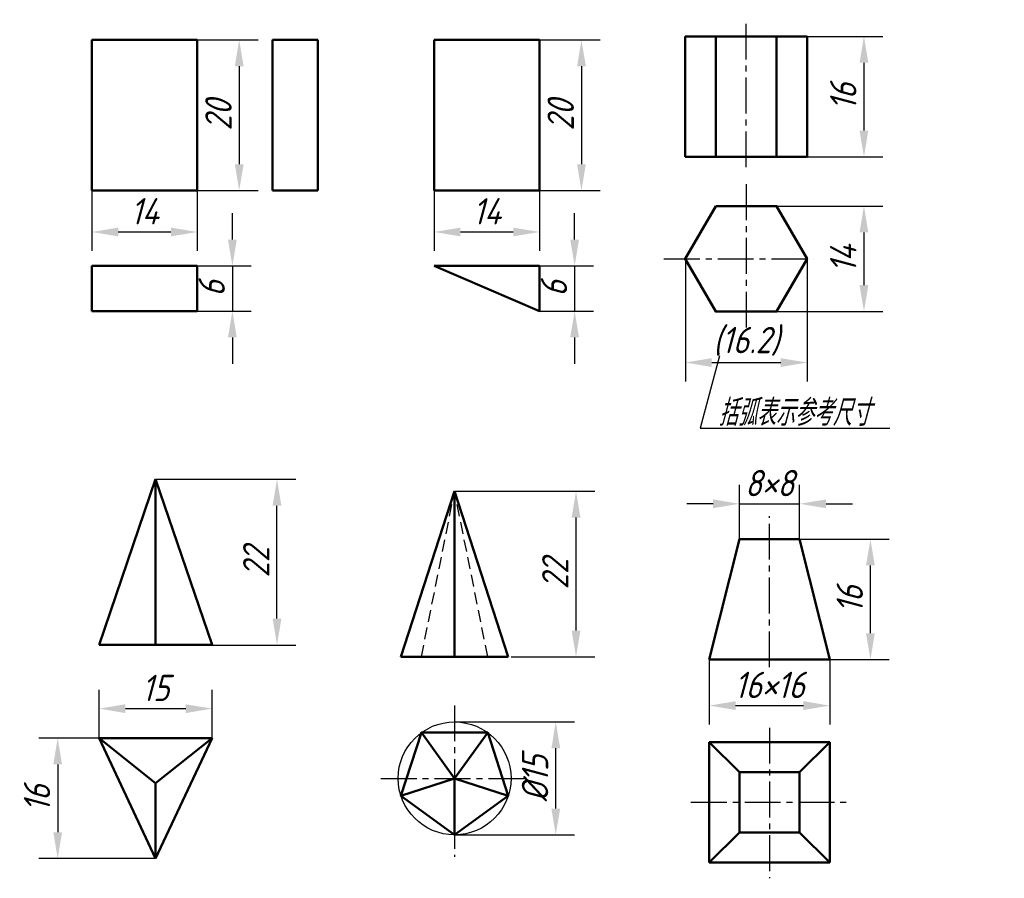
# Model space of a CAD drawing. Header units: millimetres. Extents: x 1088 to 1218, y 11 to 125.
import ezdxf

# ---------------------------------------------------------------- set-up
doc = ezdxf.new("R2010")
doc.units = ezdxf.units.MM
doc.header["$LTSCALE"] = 0.5
doc.header["$PDSIZE"] = 5
doc.linetypes.add('CENTER2', pattern=[28.575, 19.05, -3.175, 3.175, -3.175])
doc.linetypes.add('DASHED2', pattern=[9.525, 6.35, -3.175])
doc.layers.add('尺寸层', color=221, linetype='Continuous')
doc.layers.add('细实线层', color=7, linetype='Continuous')
for name, color, linetype, lineweight in [('文字层', 227, 'Continuous', 20), ('点画线层', 3, 'CENTER2', 25), ('粗实线层', 7, 'Continuous', 50), ('虚线层', 2, 'DASHED2', 25)]:
    doc.layers.add(name, color=color, linetype=linetype, lineweight=lineweight)
doc.styles.add('工程字体（斜）', font='gbeitc.shx', dxfattribs={"bigfont": 'gbcbig.shx'})
doc.styles.add('工程斜体', font='gbeitc.shx', dxfattribs={"bigfont": 'gbcbig.shx'})
doc.dimstyles.new('gb35', dxfattribs={"dimtxt": 3.5, "dimasz": 3.5, "dimexe": 2.5, "dimexo": 0, "dimgap": 1, "dimtad": 1, "dimdsep": 46, "dimtxsty": '工程字体（斜）', "dimcen": 0, "dimadec": 0, "dimazin": 0, "dimtfac": 1, "dimtmove": 0, "dimatfit": 3, "dimfxl": 0, "dimarcsym": 0})

# ---------------------------------------------------------------- blocks, each defined once
blk = doc.blocks.new('*D43')
at = {"layer": 'Defpoints', "color": 0, "ltscale": 0.5}
for p in [(1111.09, 122.66), (1111.09, 102.66), (1116.65, 102.66)]:
    blk.add_point(p, dxfattribs=at)
at = {"layer": '尺寸层', "color": 0, "lineweight": -2, "ltscale": 0.5}
for p, q in [((1111.09, 122.66), (1119.15, 122.66)), ((1116.65, 119.16), (1116.65, 106.16)), ((1111.09, 102.66), (1119.15, 102.66))]:
    blk.add_line(p, q, dxfattribs=at)
at = {"layer": '尺寸层', "color": 0, "ltscale": 0.5}
for points in [[(1116.07, 119.16), (1117.24, 119.16), (1116.65, 122.66)], [(1116.07, 106.16), (1117.24, 106.16), (1116.65, 102.66)]]:
    blk.add_solid(points, dxfattribs=at)
at = {"layer": '尺寸层', "color": 0, "ltscale": 0.5, "insert": (1113.9, 112.66), "char_height": 3.5, "attachment_point": 5, "rotation": 90, "style": '工程字体（斜）'}
blk.add_mtext('20', dxfattribs=at)
blk = doc.blocks.new('*D44')
at = {"layer": 'Defpoints', "color": 0, "ltscale": 0.5}
for p in [(1097.09, 102.66), (1111.09, 102.66), (1111.09, 97.16)]:
    blk.add_point(p, dxfattribs=at)
at = {"layer": '尺寸层', "color": 0, "lineweight": -2, "ltscale": 0.5}
for p, q in [((1097.09, 102.66), (1097.09, 94.66)), ((1111.09, 102.66), (1111.09, 94.66)), ((1100.59, 97.16), (1107.59, 97.16))]:
    blk.add_line(p, q, dxfattribs=at)
at = {"layer": '尺寸层', "color": 0, "ltscale": 0.5}
for points in [[(1100.59, 97.74), (1100.59, 96.58), (1097.09, 97.16)], [(1107.59, 97.74), (1107.59, 96.58), (1111.09, 97.16)]]:
    blk.add_solid(points, dxfattribs=at)
at = {"layer": '尺寸层', "color": 0, "ltscale": 0.5, "insert": (1104.09, 99.91), "char_height": 3.5, "attachment_point": 5, "style": '工程字体（斜）'}
blk.add_mtext('14', dxfattribs=at)
blk = doc.blocks.new('*D45')
at = {"layer": 'Defpoints', "color": 0, "ltscale": 0.5}
for p in [(1111.09, 92.66), (1111.09, 86.66), (1115.75, 86.66)]:
    blk.add_point(p, dxfattribs=at)
at = {"layer": '尺寸层', "color": 0, "lineweight": -2, "ltscale": 0.5}
for p, q in [((1115.75, 96.16), (1115.75, 99.66)), ((1111.09, 92.66), (1118.25, 92.66)), ((1115.75, 92.66), (1115.75, 86.66)), ((1111.09, 86.66), (1118.25, 86.66)), ((1115.75, 83.16), (1115.75, 79.66))]:
    blk.add_line(p, q, dxfattribs=at)
at = {"layer": '尺寸层', "color": 0, "ltscale": 0.5}
for points in [[(1115.16, 96.16), (1116.33, 96.16), (1115.75, 92.66)], [(1115.16, 83.16), (1116.33, 83.16), (1115.75, 86.66)]]:
    blk.add_solid(points, dxfattribs=at)
at = {"layer": '尺寸层', "color": 0, "ltscale": 0.5, "insert": (1113, 89.66), "char_height": 3.5, "attachment_point": 5, "rotation": 90, "style": '工程字体（斜）'}
blk.add_mtext('6', dxfattribs=at)
blk = doc.blocks.new('*D46')
at = {"layer": 'Defpoints', "color": 0, "ltscale": 0.5}
for p in [(1156.54, 122.66), (1156.54, 102.66), (1162.1, 102.66)]:
    blk.add_point(p, dxfattribs=at)
at = {"layer": '尺寸层', "color": 0, "lineweight": -2, "ltscale": 0.5}
for p, q in [((1156.54, 122.66), (1164.6, 122.66)), ((1162.1, 119.16), (1162.1, 106.16)), ((1156.54, 102.66), (1164.6, 102.66))]:
    blk.add_line(p, q, dxfattribs=at)
at = {"layer": '尺寸层', "color": 0, "ltscale": 0.5}
for points in [[(1161.52, 119.16), (1162.69, 119.16), (1162.1, 122.66)], [(1161.52, 106.16), (1162.69, 106.16), (1162.1, 102.66)]]:
    blk.add_solid(points, dxfattribs=at)
at = {"layer": '尺寸层', "color": 0, "ltscale": 0.5, "insert": (1159.35, 112.66), "char_height": 3.5, "attachment_point": 5, "rotation": 90, "style": '工程字体（斜）'}
blk.add_mtext('20', dxfattribs=at)
blk = doc.blocks.new('*D47')
at = {"layer": 'Defpoints', "color": 0, "ltscale": 0.5}
for p in [(1142.54, 102.66), (1156.54, 102.66), (1156.54, 97.16)]:
    blk.add_point(p, dxfattribs=at)
at = {"layer": '尺寸层', "color": 0, "lineweight": -2, "ltscale": 0.5}
for p, q in [((1142.54, 102.66), (1142.54, 94.66)), ((1156.54, 102.66), (1156.54, 94.66)), ((1146.04, 97.16), (1153.04, 97.16))]:
    blk.add_line(p, q, dxfattribs=at)
at = {"layer": '尺寸层', "color": 0, "ltscale": 0.5}
for points in [[(1146.04, 97.74), (1146.04, 96.58), (1142.54, 97.16)], [(1153.04, 97.74), (1153.04, 96.58), (1156.54, 97.16)]]:
    blk.add_solid(points, dxfattribs=at)
at = {"layer": '尺寸层', "color": 0, "ltscale": 0.5, "insert": (1149.54, 99.91), "char_height": 3.5, "attachment_point": 5, "style": '工程字体（斜）'}
blk.add_mtext('14', dxfattribs=at)
blk = doc.blocks.new('*D48')
at = {"layer": 'Defpoints', "color": 0, "ltscale": 0.5}
for p in [(1156.54, 92.66), (1156.54, 86.66), (1161.2, 86.66)]:
    blk.add_point(p, dxfattribs=at)
at = {"layer": '尺寸层', "color": 0, "lineweight": -2, "ltscale": 0.5}
for p, q in [((1161.2, 96.16), (1161.2, 99.66)), ((1156.54, 92.66), (1163.7, 92.66)), ((1161.2, 92.66), (1161.2, 86.66)), ((1156.54, 86.66), (1163.7, 86.66)), ((1161.2, 83.16), (1161.2, 79.66))]:
    blk.add_line(p, q, dxfattribs=at)
at = {"layer": '尺寸层', "color": 0, "ltscale": 0.5}
for points in [[(1160.61, 96.16), (1161.78, 96.16), (1161.2, 92.66)], [(1160.61, 83.16), (1161.78, 83.16), (1161.2, 86.66)]]:
    blk.add_solid(points, dxfattribs=at)
at = {"layer": '尺寸层', "color": 0, "ltscale": 0.5, "insert": (1158.45, 89.66), "char_height": 3.5, "attachment_point": 5, "rotation": 90, "style": '工程字体（斜）'}
blk.add_mtext('6', dxfattribs=at)
blk = doc.blocks.new('*D49')
at = {"layer": 'Defpoints', "color": 0, "ltscale": 0.5}
for p in [(1192.06, 123.13), (1192.06, 107.13), (1199.62, 107.13)]:
    blk.add_point(p, dxfattribs=at)
at = {"layer": '尺寸层', "color": 0, "lineweight": -2, "ltscale": 0.5}
for p, q in [((1192.06, 123.13), (1202.12, 123.13)), ((1199.62, 119.63), (1199.62, 110.63)), ((1192.06, 107.13), (1202.12, 107.13))]:
    blk.add_line(p, q, dxfattribs=at)
at = {"layer": '尺寸层', "color": 0, "ltscale": 0.5}
for points in [[(1199.03, 119.63), (1200.2, 119.63), (1199.62, 123.13)], [(1199.03, 110.63), (1200.2, 110.63), (1199.62, 107.13)]]:
    blk.add_solid(points, dxfattribs=at)
at = {"layer": '尺寸层', "color": 0, "ltscale": 0.5, "insert": (1196.87, 115.13), "char_height": 3.5, "attachment_point": 5, "rotation": 90, "style": '工程字体（斜）'}
blk.add_mtext('16', dxfattribs=at)
blk = doc.blocks.new('*D50')
at = {"layer": 'Defpoints', "color": 0, "ltscale": 0.5}
for p in [(1188.02, 100.6), (1188.02, 86.6), (1199.62, 86.6)]:
    blk.add_point(p, dxfattribs=at)
at = {"layer": '尺寸层', "color": 0, "lineweight": -2, "ltscale": 0.5}
for p, q in [((1188.02, 100.6), (1202.12, 100.6)), ((1199.62, 97.1), (1199.62, 90.1)), ((1188.02, 86.6), (1202.12, 86.6))]:
    blk.add_line(p, q, dxfattribs=at)
at = {"layer": '尺寸层', "color": 0, "ltscale": 0.5}
for points in [[(1199.03, 97.1), (1200.2, 97.1), (1199.62, 100.6)], [(1199.03, 90.1), (1200.2, 90.1), (1199.62, 86.6)]]:
    blk.add_solid(points, dxfattribs=at)
at = {"layer": '尺寸层', "color": 0, "ltscale": 0.5, "insert": (1196.87, 93.6), "char_height": 3.5, "attachment_point": 5, "rotation": 90, "style": '工程字体（斜）'}
blk.add_mtext('14', dxfattribs=at)
blk = doc.blocks.new('*D51')
at = {"layer": 'Defpoints', "color": 0, "ltscale": 0.5}
for p in [(1175.9, 93.6), (1192.06, 93.6), (1192.06, 79.82)]:
    blk.add_point(p, dxfattribs=at)
at = {"layer": '尺寸层', "color": 0, "lineweight": -2, "ltscale": 0.5}
for p, q in [((1175.9, 93.6), (1175.9, 77.32)), ((1192.06, 93.6), (1192.06, 77.32)), ((1179.4, 79.82), (1188.56, 79.82))]:
    blk.add_line(p, q, dxfattribs=at)
at = {"layer": '尺寸层', "color": 0, "ltscale": 0.5}
for points in [[(1179.4, 80.41), (1179.4, 79.24), (1175.9, 79.82)], [(1188.56, 80.41), (1188.56, 79.24), (1192.06, 79.82)]]:
    blk.add_solid(points, dxfattribs=at)
at = {"layer": '尺寸层', "color": 0, "ltscale": 0.5, "insert": (1183.98, 82.64), "char_height": 3.5, "attachment_point": 5, "style": '工程字体（斜）'}
blk.add_mtext('(16.2)', dxfattribs=at)
blk = doc.blocks.new('*D52')
at = {"layer": 'Defpoints', "color": 0, "ltscale": 0.5}
for p in [(1113.05, 33.87), (1098.05, 29.96), (1113.05, 29.96)]:
    blk.add_point(p, dxfattribs=at)
at = {"layer": '尺寸层', "color": 0, "lineweight": -2, "ltscale": 0.5}
for p, q in [((1098.05, 29.96), (1098.05, 36.37)), ((1113.05, 29.96), (1113.05, 36.37)), ((1101.55, 33.87), (1109.55, 33.87))]:
    blk.add_line(p, q, dxfattribs=at)
at = {"layer": '尺寸层', "color": 0, "ltscale": 0.5}
for points in [[(1101.55, 34.45), (1101.55, 33.28), (1098.05, 33.87)], [(1109.55, 34.45), (1109.55, 33.28), (1113.05, 33.87)]]:
    blk.add_solid(points, dxfattribs=at)
at = {"layer": '尺寸层', "color": 0, "ltscale": 0.5, "insert": (1105.55, 36.62), "char_height": 3.5, "attachment_point": 5, "style": '工程字体（斜）'}
blk.add_mtext('15', dxfattribs=at)
blk = doc.blocks.new('*D53')
at = {"layer": 'Defpoints', "color": 0, "ltscale": 0.5}
for p in [(1098.05, 29.96), (1092.55, 13.96), (1105.55, 13.96)]:
    blk.add_point(p, dxfattribs=at)
at = {"layer": '尺寸层', "color": 0, "lineweight": -2, "ltscale": 0.5}
for p, q in [((1098.05, 29.96), (1090.05, 29.96)), ((1092.55, 26.46), (1092.55, 17.46)), ((1105.55, 13.96), (1090.05, 13.96))]:
    blk.add_line(p, q, dxfattribs=at)
at = {"layer": '尺寸层', "color": 0, "ltscale": 0.5}
for points in [[(1091.97, 26.46), (1093.13, 26.46), (1092.55, 29.96)], [(1091.97, 17.46), (1093.13, 17.46), (1092.55, 13.96)]]:
    blk.add_solid(points, dxfattribs=at)
at = {"layer": '尺寸层', "color": 0, "ltscale": 0.5, "insert": (1089.8, 21.96), "char_height": 3.5, "attachment_point": 5, "rotation": 90, "style": '工程字体（斜）'}
blk.add_mtext('16', dxfattribs=at)
blk = doc.blocks.new('*D54')
at = {"layer": 'Defpoints', "color": 0, "ltscale": 0.5}
for p in [(1105.55, 64.32), (1121.67, 64.32), (1113.05, 42.32)]:
    blk.add_point(p, dxfattribs=at)
at = {"layer": '尺寸层', "color": 0, "lineweight": -2, "ltscale": 0.5}
for p, q in [((1105.55, 64.32), (1124.17, 64.32)), ((1121.67, 45.82), (1121.67, 60.82)), ((1113.05, 42.32), (1124.17, 42.32))]:
    blk.add_line(p, q, dxfattribs=at)
at = {"layer": '尺寸层', "color": 0, "ltscale": 0.5}
for points in [[(1121.09, 60.82), (1122.26, 60.82), (1121.67, 64.32)], [(1121.09, 45.82), (1122.26, 45.82), (1121.67, 42.32)]]:
    blk.add_solid(points, dxfattribs=at)
at = {"layer": '尺寸层', "color": 0, "ltscale": 0.5, "insert": (1118.92, 53.32), "char_height": 3.5, "attachment_point": 5, "rotation": 90, "style": '工程字体（斜）'}
blk.add_mtext('22', dxfattribs=at)
blk = doc.blocks.new('*D42')
at = {"layer": 'Defpoints', "color": 0, "ltscale": 0.5}
for p in [(1145.26, 62.74), (1161.38, 62.74), (1152.76, 40.74)]:
    blk.add_point(p, dxfattribs=at)
at = {"layer": '尺寸层', "color": 0, "lineweight": -2, "ltscale": 0.5}
for p, q in [((1145.26, 62.74), (1163.88, 62.74)), ((1161.38, 44.24), (1161.38, 59.24)), ((1152.76, 40.74), (1163.88, 40.74))]:
    blk.add_line(p, q, dxfattribs=at)
at = {"layer": '尺寸层', "color": 0, "ltscale": 0.5}
for points in [[(1160.8, 59.24), (1161.97, 59.24), (1161.38, 62.74)], [(1160.8, 44.24), (1161.97, 44.24), (1161.38, 40.74)]]:
    blk.add_solid(points, dxfattribs=at)
at = {"layer": '尺寸层', "color": 0, "ltscale": 0.5, "insert": (1158.63, 51.74), "char_height": 3.5, "attachment_point": 5, "rotation": 90, "style": '工程字体（斜）'}
blk.add_mtext('22', dxfattribs=at)
blk = doc.blocks.new('*D55')
at = {"layer": 'Defpoints', "color": 0, "ltscale": 0.5}
for p in [(1179.08, 40.38), (1195.08, 40.38), (1195.08, 34.27)]:
    blk.add_point(p, dxfattribs=at)
at = {"layer": '尺寸层', "color": 0, "lineweight": -2, "ltscale": 0.5}
for p, q in [((1179.08, 40.38), (1179.08, 31.77)), ((1195.08, 40.38), (1195.08, 31.77)), ((1182.58, 34.27), (1191.58, 34.27))]:
    blk.add_line(p, q, dxfattribs=at)
at = {"layer": '尺寸层', "color": 0, "ltscale": 0.5}
for points in [[(1182.58, 34.86), (1182.58, 33.69), (1179.08, 34.27)], [(1191.58, 34.86), (1191.58, 33.69), (1195.08, 34.27)]]:
    blk.add_solid(points, dxfattribs=at)
at = {"layer": '尺寸层', "color": 0, "ltscale": 0.5, "insert": (1187.08, 37.02), "char_height": 3.5, "attachment_point": 5, "style": '工程字体（斜）'}
blk.add_mtext('16×16', dxfattribs=at)
blk = doc.blocks.new('*D56')
at = {"layer": 'Defpoints', "color": 0, "ltscale": 0.5}
for p in [(1191.08, 56.38), (1200.48, 56.38), (1195.08, 40.38)]:
    blk.add_point(p, dxfattribs=at)
at = {"layer": '尺寸层', "color": 0, "lineweight": -2, "ltscale": 0.5}
for p, q in [((1191.08, 56.38), (1202.98, 56.38)), ((1200.48, 43.88), (1200.48, 52.88)), ((1195.08, 40.38), (1202.98, 40.38))]:
    blk.add_line(p, q, dxfattribs=at)
at = {"layer": '尺寸层', "color": 0, "ltscale": 0.5}
for points in [[(1199.89, 52.88), (1201.06, 52.88), (1200.48, 56.38)], [(1199.89, 43.88), (1201.06, 43.88), (1200.48, 40.38)]]:
    blk.add_solid(points, dxfattribs=at)
at = {"layer": '尺寸层', "color": 0, "ltscale": 0.5, "insert": (1197.73, 48.38), "char_height": 3.5, "attachment_point": 5, "rotation": 90, "style": '工程字体（斜）'}
blk.add_mtext('16', dxfattribs=at)
blk = doc.blocks.new('*D57')
at = {"layer": 'Defpoints', "color": 0, "ltscale": 0.5}
for p in [(1191.08, 61.07), (1183.08, 56.38), (1191.08, 56.38)]:
    blk.add_point(p, dxfattribs=at)
at = {"layer": '尺寸层', "color": 0, "lineweight": -2, "ltscale": 0.5}
for p, q in [((1183.08, 56.38), (1183.08, 63.57)), ((1191.08, 56.38), (1191.08, 63.57)), ((1179.58, 61.07), (1176.08, 61.07)), ((1183.08, 61.07), (1191.08, 61.07)), ((1194.58, 61.07), (1198.08, 61.07))]:
    blk.add_line(p, q, dxfattribs=at)
at = {"layer": '尺寸层', "color": 0, "ltscale": 0.5}
for points in [[(1179.58, 61.65), (1179.58, 60.48), (1183.08, 61.07)], [(1194.58, 61.65), (1194.58, 60.48), (1191.08, 61.07)]]:
    blk.add_solid(points, dxfattribs=at)
at = {"layer": '尺寸层', "color": 0, "ltscale": 0.5, "insert": (1187.08, 63.82), "char_height": 3.5, "attachment_point": 5, "style": '工程字体（斜）'}
blk.add_mtext('8×8', dxfattribs=at)
blk = doc.blocks.new('*D58')
at = {"layer": 'Defpoints', "color": 0, "ltscale": 0.5}
for p in [(1145.26, 32.11), (1158.69, 32.11), (1145.26, 17.11)]:
    blk.add_point(p, dxfattribs=at)
at = {"layer": '尺寸层', "color": 0, "lineweight": -2, "ltscale": 0.5}
for p, q in [((1145.26, 32.11), (1161.19, 32.11)), ((1158.69, 20.61), (1158.69, 28.61)), ((1145.26, 17.11), (1161.19, 17.11))]:
    blk.add_line(p, q, dxfattribs=at)
at = {"layer": '尺寸层', "color": 0, "ltscale": 0.5}
for points in [[(1158.11, 28.61), (1159.28, 28.61), (1158.69, 32.11)], [(1158.11, 20.61), (1159.28, 20.61), (1158.69, 17.11)]]:
    blk.add_solid(points, dxfattribs=at)
at = {"layer": '尺寸层', "color": 0, "ltscale": 0.5, "insert": (1155.94, 24.61), "char_height": 3.5, "attachment_point": 5, "rotation": 90, "style": '工程字体（斜）'}
blk.add_mtext('%%c15', dxfattribs=at)

msp = doc.modelspace()

# ---------------------------------------------------------------- linework, layer by layer
at = {"layer": '尺寸层', "color": 7, "ltscale": 0.5}
for p, q in [((1180.423, 80.702), (1177.852, 71.106)), ((1177.852, 71.106), (1203.076, 71.106))]:
    msp.add_line(p, q, dxfattribs=at)
at = {"layer": '点画线层', "color": 7, "ltscale": 0.5}
for p, q in [((1183.979, 105.762), (1183.979, 125.349)), ((1183.979, 103.507), (1183.979, 84.037)), ((1173.057, 93.596), (1192.94, 93.596)), ((1187.077, 39.369), (1187.077, 59.423)), ((1145.259, 34.296), (1145.259, 14.211)), ((1187.077, 31.341), (1187.077, 11.342)), ((1135.46, 24.615), (1154.891, 24.615)), ((1176.636, 21.436), (1197.942, 21.436))]:
    msp.add_line(p, q, dxfattribs=at)
at = {"layer": '粗实线层', "color": 7, "ltscale": 0.5}
for p, q in [((1192.062, 123.127), (1175.896, 123.127)), ((1175.896, 123.127), (1175.896, 107.127)), ((1179.938, 107.127), (1179.938, 123.127)), ((1188.021, 107.127), (1188.021, 123.127)), ((1192.062, 107.127), (1192.062, 123.127)), ((1111.091, 122.662), (1097.091, 122.662)), ((1097.091, 122.662), (1097.091, 102.662)), ((1111.091, 102.662), (1111.091, 122.662)), ((1121.091, 102.662), (1121.091, 122.662)), ((1121.091, 122.662), (1127.091, 122.662)), ((1127.091, 122.662), (1127.091, 102.662)), ((1156.54, 122.662), (1142.54, 122.662)), ((1142.54, 122.662), (1142.54, 102.662)), ((1156.54, 102.662), (1156.54, 122.662)), ((1175.896, 107.127), (1192.062, 107.127)), ((1097.091, 102.662), (1111.091, 102.662)), ((1127.091, 102.662), (1121.091, 102.662)), ((1142.54, 102.662), (1156.54, 102.662)), ((1111.091, 92.662), (1097.091, 92.662)), ((1097.091, 92.662), (1097.091, 86.662)), ((1111.091, 86.662), (1111.091, 92.662)), ((1156.54, 92.662), (1142.54, 92.662)), ((1142.54, 92.662), (1156.54, 86.662)), ((1156.54, 86.662), (1156.54, 92.662)), ((1097.091, 86.662), (1111.091, 86.662)), ((1105.549, 64.321), (1098.049, 42.321)), ((1105.549, 42.321), (1105.549, 64.321)), ((1105.549, 64.321), (1113.049, 42.321)), ((1145.259, 62.738), (1138.126, 40.738)), ((1145.259, 40.738), (1145.259, 62.738)), ((1145.259, 62.738), (1152.392, 40.738)), ((1183.077, 56.383), (1179.077, 40.383)), ((1191.077, 56.383), (1183.077, 56.383)), ((1191.077, 56.383), (1195.077, 40.383)), ((1098.049, 42.321), (1113.049, 42.321)), ((1138.126, 40.738), (1152.392, 40.738)), ((1179.077, 40.383), (1195.077, 40.383)), ((1145.259, 24.615), (1140.851, 30.682)), ((1145.259, 24.615), (1149.668, 30.682)), ((1098.049, 29.956), (1113.049, 29.956)), ((1105.549, 13.956), (1098.049, 29.956)), ((1098.049, 29.956), (1105.549, 23.956)), ((1105.549, 13.956), (1113.049, 29.956)), ((1113.049, 29.956), (1105.549, 23.956)), ((1179.077, 29.436), (1179.077, 13.436)), ((1195.077, 29.436), (1179.077, 29.436)), ((1183.077, 25.436), (1179.077, 29.436)), ((1191.077, 25.436), (1195.077, 29.436)), ((1195.077, 13.436), (1195.077, 29.436)), ((1183.077, 25.436), (1191.077, 25.436)), ((1183.077, 25.436), (1183.077, 17.436)), ((1191.077, 25.436), (1191.077, 17.436)), ((1105.549, 23.956), (1105.549, 13.956)), ((1145.259, 24.615), (1138.126, 22.297)), ((1145.259, 24.615), (1145.259, 17.115)), ((1145.259, 24.615), (1152.392, 22.297)), ((1183.077, 17.436), (1179.077, 13.436)), ((1183.077, 17.436), (1191.077, 17.436)), ((1191.077, 17.436), (1195.077, 13.436)), ((1179.077, 13.436), (1195.077, 13.436))]:
    msp.add_line(p, q, dxfattribs=at)
for points in [[(1179.938, 100.596), (1175.896, 93.596), (1179.938, 86.596), (1188.021, 86.596), (1192.062, 93.596), (1188.021, 100.596)], [(1145.259, 17.115), (1152.392, 22.297), (1149.668, 30.682), (1140.851, 30.682), (1138.126, 22.297)]]:
    msp.add_lwpolyline(points, close=True, dxfattribs=at)
at = {"layer": '细实线层', "color": 7, "ltscale": 0.5}
msp.add_circle((1145.259, 24.615), 7.5, dxfattribs=at)
at = {"layer": '虚线层', "color": 7, "ltscale": 0.5}
for p in [(1140.851, 40.738), (1149.668, 40.738)]:
    msp.add_line(p, (1145.259, 62.738), dxfattribs=at)

# ---------------------------------------------------------------- texts
at = {"layer": '文字层', "color": 7, "ltscale": 0.5, "insert": (1180.302, 74.922), "char_height": 3.5, "width": 25.00615, "attachment_point": 1, "style": '工程斜体'}
msp.add_mtext('括弧表示参考尺寸', dxfattribs=at)

# ---------------------------------------------------------------- dimensions: what is measured, and where the dimension line sits
at = {"layer": '尺寸层', "color": 7, "ltscale": 0.5}
for base, p1, p2, picture, middle in [((1199.616, 107.127), (1192.062, 123.127), (1192.062, 107.127), '*D49', (1196.866, 115.127)), ((1116.654, 102.662), (1111.091, 122.662), (1111.091, 102.662), '*D43', (1113.904, 112.662)), ((1162.103, 102.662), (1156.54, 122.662), (1156.54, 102.662), '*D46', (1159.353, 112.662)), ((1115.748, 86.662), (1111.091, 92.662), (1111.091, 86.662), '*D45', (1112.998, 89.662)), ((1161.197, 86.662), (1156.54, 92.662), (1156.54, 86.662), '*D48', (1158.447, 89.662)), ((1199.616, 86.596), (1188.021, 100.596), (1188.021, 86.596), '*D50', (1196.866, 93.596)), ((1121.672, 64.321), (1113.049, 42.321), (1105.549, 64.321), '*D54', (1118.922, 53.321)), ((1161.382, 62.738), (1152.759, 40.738), (1145.259, 62.738), '*D42', (1158.632, 51.738)), ((1200.476, 56.383), (1195.077, 40.383), (1191.077, 56.383), '*D56', (1197.726, 48.383)), ((1092.549, 13.956), (1098.049, 29.956), (1105.549, 13.956), '*D53', (1089.799, 21.956))]:
    dim = msp.add_linear_dim(base=base, p1=p1, p2=p2, angle=90, dimstyle='gb35', dxfattribs=at)
    dim.commit()
    dim.dimension.update_dxf_attribs({"geometry": picture, "text_midpoint": middle})
for base, p1, p2, picture, middle in [((1111.091, 97.162), (1097.091, 102.662), (1111.091, 102.662), '*D44', (1104.091, 99.912)), ((1156.54, 97.162), (1142.54, 102.662), (1156.54, 102.662), '*D47', (1149.54, 99.912)), ((1113.049, 33.866), (1098.049, 29.956), (1113.049, 29.956), '*D52', (1105.549, 36.616))]:
    dim = msp.add_linear_dim(base=base, p1=p1, p2=p2, dimstyle='gb35', dxfattribs=at)
    dim.commit()
    dim.dimension.update_dxf_attribs({"geometry": picture, "text_midpoint": middle})
for base, p1, p2, text, picture, middle in [((1192.062, 79.822), (1175.896, 93.596), (1192.062, 93.596), '(16.2)', '*D51', (1183.979, 82.645)), ((1195.077, 34.274), (1179.077, 40.383), (1195.077, 40.383), '16×16', '*D55', (1187.077, 37.024))]:
    dim = msp.add_linear_dim(base=base, p1=p1, p2=p2, text=text, dimstyle='gb35', dxfattribs=at)
    dim.commit()
    dim.dimension.update_dxf_attribs({"geometry": picture, "text_midpoint": middle})
dim = msp.add_linear_dim(base=(1191.077, 61.065), p1=(1183.077, 56.383), p2=(1191.077, 56.383), text='8×8', dimstyle='gb35', dxfattribs=at)
dim.commit()
dim.dimension.update_dxf_attribs({"geometry": '*D57', "text_midpoint": (1187.077, 61.065), "dimtype": 160})
dim = msp.add_linear_dim(base=(1158.692, 32.115), p1=(1145.259, 17.115), p2=(1145.259, 32.115), angle=90, text='%%c15', dimstyle='gb35', dxfattribs=at)
dim.commit()
dim.dimension.update_dxf_attribs({"geometry": '*D58', "text_midpoint": (1155.942, 24.615)})

doc.saveas('drawing.dxf')
